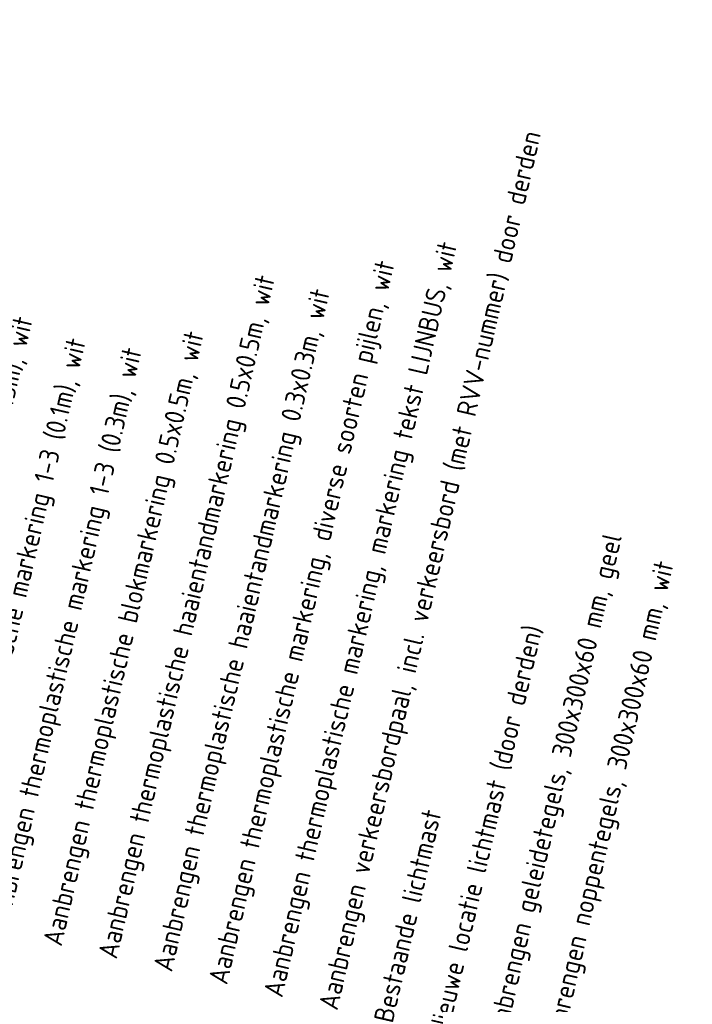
# Model space of a CAD drawing. Header units: metres. Extents: x 116958 to 118326, y 475500 to 477904.
# Tile 49 of 256: x 117840 to 117857, y 475945 to 475970. Entities that reach past the tile are written whole.
import ezdxf

# ---------------------------------------------------------------- set-up
doc = ezdxf.new("R2010")
doc.units = ezdxf.units.M
doc.header["$LTSCALE"] = 0.2
doc.layers.add('X-XX-AL-LEGENDA', color=2, linetype='Continuous')
doc.styles.get("Standard").update_dxf_attribs({"font": 'isocp.shx'})

msp = doc.modelspace()

# ---------------------------------------------------------------- texts
at = {"layer": 'X-XX-AL-LEGENDA'}
for s, p in [('Aanbrengen verkeersbordpaal, incl. verkeersbord (met RVV-nummer) door derden', (117847.745, 475944.659)), ('Aanbrengen thermoplastische markering, markering tekst LIJNBUS, wit', (117846.333, 475944.987)), ('Aanbrengen thermoplastische haaientandmarkering 0.5x0.5m, wit', (117842.096, 475945.971)), ('Aanbrengen thermoplastische haaientandmarkering 0.3x0.3m, wit', (117843.508, 475945.643)), ('Aanbrengen thermoplastische markering, diverse soorten pijlen, wit', (117844.921, 475945.315)), ('Aanbrengen thermoplastische markering 1-1 (0.15m), wit', (117836.447, 475947.283)), ('Aanbrengen thermoplastische blokmarkering 0.5x0.5m, wit', (117840.684, 475946.299)), ('Aanbrengen thermoplastische markering 1-3 (0.1m), wit', (117837.859, 475946.955)), ('Aanbrengen thermoplastische markering 1-3 (0.3m), wit', (117839.271, 475946.627)), ('Aanbrengen geleidetegels, 300x300x60 mm, geel', (117851.982, 475943.674)), ('Aanbrengen noppentegels, 300x300x60 mm, wit', (117853.394, 475943.346)), ('Nieuwe locatie lichtmast (door derden)', (117850.57, 475944.003)), ('Bestaande lichtmast ', (117849.158, 475944.331))]:
    msp.add_text(s, height=0.5, rotation=76.9219, dxfattribs=at).set_placement(p)

doc.saveas('drawing.dxf')
